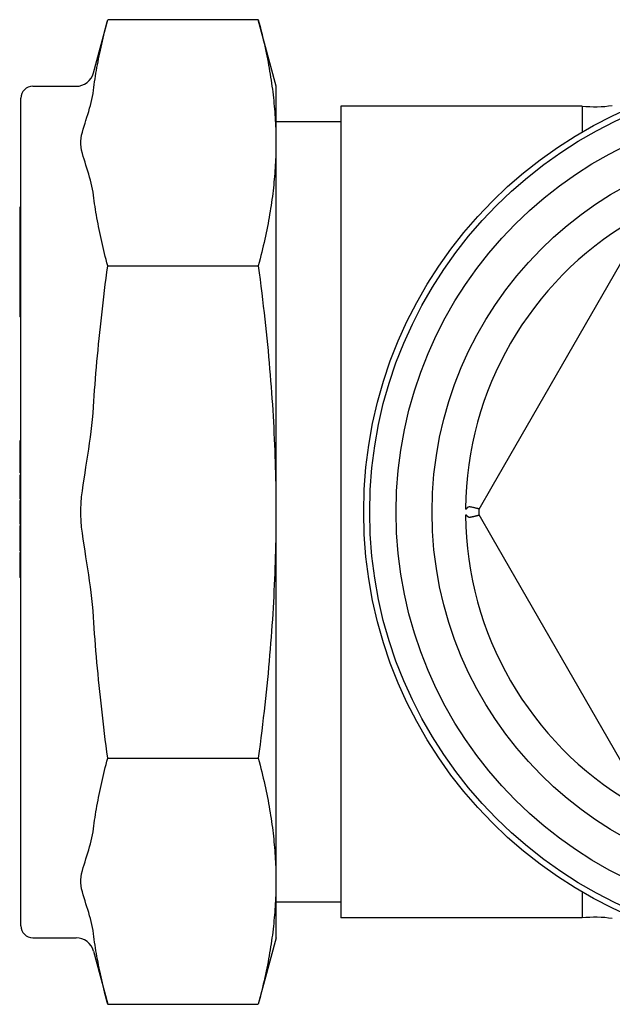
# Model space of a CAD drawing. Header units: millimetres. Extents: x 94 to 3815, y -9 to 477.
# Tile 6 of 14: x 263 to 313, y 395 to 477. Entities that reach past the tile are written whole.
import ezdxf

# ---------------------------------------------------------------- set-up
doc = ezdxf.new("R2010")
doc.units = ezdxf.units.MM
doc.layers.add('DETAIL', color=2, linetype='Continuous')

msp = doc.modelspace()

# ---------------------------------------------------------------- linework, layer by layer
at = {"layer": 'DETAIL'}
for p, q in [((269.641, 472.915), (270.828, 477.345)), ((283.372, 477.345), (270.828, 477.345)), ((284.856, 471.805), (283.372, 477.345)), ((264.593, 471.803), (268.192, 471.803)), ((284.856, 400.902), (284.856, 471.805)), ((263.593, 401.903), (263.593, 470.803)), ((290.254, 470.153), (290.254, 402.553)), ((310.354, 470.153), (290.254, 470.153)), ((310.354, 470.153), (310.354, 467.992)), ((290.254, 468.853), (284.856, 468.853)), ((263.593, 461.744), (263.493, 461.744)), ((263.493, 461.744), (263.493, 459.367)), ((263.593, 459.367), (263.493, 459.367)), ((263.493, 459.367), (263.493, 459.134)), ((263.593, 459.134), (263.493, 459.134)), ((263.493, 459.134), (263.493, 458.6)), ((263.593, 458.6), (263.493, 458.6)), ((263.493, 458.6), (263.493, 458.382)), ((263.593, 458.382), (263.493, 458.382)), ((263.493, 458.382), (263.493, 457.852)), ((263.593, 457.852), (263.493, 457.852)), ((263.493, 457.852), (263.493, 457.618)), ((263.493, 457.618), (263.493, 457.558)), ((263.593, 457.618), (263.493, 457.618)), ((263.593, 457.558), (263.493, 457.558)), ((263.493, 457.558), (263.493, 457.294)), ((313.98, 457.763), (302.825, 438.444)), ((263.593, 457.294), (263.493, 457.294)), ((263.493, 457.294), (263.493, 456.689)), ((263.593, 456.689), (263.493, 456.689)), ((263.493, 456.689), (263.493, 456.443)), ((270.828, 456.849), (283.372, 456.849)), ((263.593, 456.443), (263.493, 456.443)), ((263.493, 456.443), (263.493, 455.843)), ((263.593, 455.843), (263.493, 455.843)), ((263.493, 455.843), (263.493, 455.579)), ((263.493, 455.579), (263.493, 455.138)), ((263.593, 455.579), (263.493, 455.579)), ((263.593, 455.138), (263.493, 455.138)), ((263.493, 455.138), (263.493, 454.861)), ((263.493, 454.861), (263.493, 454.352)), ((263.593, 454.861), (263.493, 454.861)), ((263.593, 454.352), (263.493, 454.352)), ((263.493, 454.352), (263.493, 453.861)), ((263.493, 453.861), (263.493, 453.013)), ((263.493, 453.013), (263.493, 452.595)), ((263.593, 452.595), (263.493, 452.595)), ((263.593, 442.27), (263.493, 442.27)), ((263.493, 442.27), (263.493, 441.546)), ((263.593, 441.546), (263.493, 441.546)), ((263.493, 441.546), (263.493, 441.312)), ((263.593, 441.312), (263.493, 441.312)), ((263.493, 441.312), (263.493, 440.993)), ((263.593, 440.993), (263.493, 440.993)), ((263.493, 440.993), (263.493, 440.231)), ((263.593, 440.231), (263.493, 440.231)), ((263.493, 440.231), (263.493, 439.996)), ((263.593, 439.996), (263.493, 439.996)), ((263.493, 439.996), (263.493, 439.603)), ((263.593, 439.603), (263.493, 439.603)), ((263.593, 439.407), (263.493, 439.407)), ((263.493, 439.407), (263.493, 439.386)), ((263.593, 439.386), (263.493, 439.386)), ((263.493, 439.386), (263.493, 439.207)), ((263.593, 439.207), (263.493, 439.207)), ((263.493, 439.207), (263.493, 437.72)), ((302.825, 438.444), (301.745, 436.572)), ((263.593, 437.72), (263.493, 437.72)), ((263.493, 437.72), (263.493, 437.695)), ((263.593, 437.695), (263.493, 437.695)), ((263.493, 437.695), (263.493, 437.439)), ((263.493, 437.439), (263.493, 437.436)), ((263.593, 437.436), (263.493, 437.436)), ((263.493, 437.32), (263.493, 437.276)), ((263.593, 437.32), (263.493, 437.32)), ((263.593, 437.276), (263.493, 437.276)), ((263.493, 437.276), (263.493, 437.246)), ((263.593, 437.246), (263.493, 437.246)), ((263.493, 437.246), (263.493, 436.27)), ((263.493, 436.27), (263.493, 435.337)), ((263.593, 435.337), (263.493, 435.337)), ((301.745, 436.134), (302.825, 434.263)), ((263.593, 435.211), (263.493, 435.211)), ((263.493, 435.211), (263.493, 435.184)), ((263.593, 435.184), (263.493, 435.184)), ((263.493, 435.184), (263.493, 433.668)), ((302.825, 434.263), (313.98, 414.944)), ((263.593, 433.668), (263.493, 433.668)), ((263.493, 433.668), (263.493, 433.367)), ((263.593, 433.367), (263.493, 433.367)), ((263.493, 433.367), (263.493, 433.116)), ((263.593, 433.116), (263.493, 433.116)), ((263.593, 432.992), (263.493, 432.992)), ((263.493, 432.992), (263.493, 432.939)), ((263.593, 432.939), (263.493, 432.939)), ((263.493, 432.939), (263.493, 431.286)), ((263.593, 431.286), (263.493, 431.286)), ((263.493, 431.286), (263.493, 430.988)), ((263.593, 430.988), (263.493, 430.988)), ((263.493, 430.988), (263.493, 430.89)), ((263.593, 430.89), (263.493, 430.89)), ((270.828, 415.857), (283.372, 415.857)), ((310.354, 404.715), (310.354, 402.553)), ((290.254, 403.853), (284.856, 403.853)), ((310.354, 402.553), (290.254, 402.553)), ((264.593, 400.903), (268.192, 400.903)), ((284.856, 400.902), (283.372, 395.361)), ((269.641, 399.792), (270.828, 395.361)), ((270.828, 395.361), (283.372, 395.361))]:
    msp.add_line(p, q, dxfattribs=at)
at = {"layer": 'DETAIL', "flags": 128}
for points in [[(269.641, 471.471), (269.672, 471.705), (269.704, 471.939), (269.738, 472.174), (269.773, 472.409), (269.81, 472.645), (269.849, 472.882), (269.889, 473.12), (269.931, 473.359), (269.974, 473.599), (270.02, 473.839), (270.066, 474.081), (270.115, 474.324), (270.165, 474.568), (270.216, 474.813), (270.27, 475.059), (270.325, 475.307), (270.381, 475.556), (270.44, 475.807), (270.5, 476.059), (270.562, 476.313), (270.626, 476.568), (270.691, 476.825), (270.759, 477.084), (270.828, 477.345)], [(283.372, 477.345), (283.448, 477.058), (283.521, 476.774), (283.593, 476.493), (283.662, 476.215), (283.728, 475.939), (283.793, 475.666), (283.855, 475.395), (283.915, 475.127), (283.973, 474.861), (284.029, 474.597), (284.083, 474.336), (284.134, 474.076), (284.184, 473.818), (284.232, 473.563), (284.277, 473.309), (284.321, 473.056), (284.363, 472.806), (284.403, 472.557), (284.442, 472.309), (284.478, 472.063), (284.512, 471.818), (284.545, 471.574), (284.576, 471.332), (284.605, 471.091), (284.633, 470.85), (284.659, 470.611), (284.682, 470.373), (284.705, 470.135), (284.725, 469.899), (284.744, 469.663), (284.761, 469.427), (284.777, 469.193), (284.791, 468.958), (284.803, 468.725), (284.814, 468.491), (284.823, 468.258), (284.83, 468.026), (284.836, 467.794), (284.84, 467.561), (284.842, 467.329), (284.843, 467.097), (284.842, 466.865), (284.84, 466.633), (284.836, 466.401), (284.83, 466.169), (284.823, 465.936), (284.814, 465.703), (284.803, 465.47), (284.791, 465.236), (284.777, 465.002), (284.761, 464.767), (284.744, 464.532), (284.725, 464.296), (284.705, 464.059), (284.682, 463.822), (284.659, 463.583), (284.633, 463.344), (284.605, 463.104), (284.576, 462.863), (284.545, 462.62), (284.512, 462.376), (284.478, 462.132), (284.442, 461.885), (284.403, 461.638), (284.363, 461.389), (284.321, 461.138), (284.277, 460.886), (284.232, 460.632), (284.184, 460.376), (284.134, 460.118), (284.083, 459.859), (284.029, 459.597), (283.973, 459.334), (283.915, 459.068), (283.855, 458.799), (283.793, 458.529), (283.728, 458.256), (283.662, 457.98), (283.593, 457.702), (283.521, 457.42), (283.448, 457.136), (283.372, 456.849)], [(269.641, 462.724), (269.603, 462.982), (269.557, 463.239), (269.504, 463.494), (269.447, 463.743), (269.386, 463.983), (269.32, 464.226), (269.246, 464.481), (269.171, 464.734), (269.096, 464.975), (269.015, 465.229), (268.938, 465.472), (268.858, 465.726), (268.784, 465.967), (268.715, 466.215), (268.654, 466.471), (268.607, 466.727), (268.58, 466.977), (268.58, 467.217), (268.607, 467.467), (268.654, 467.724), (268.715, 467.98), (268.784, 468.227), (268.858, 468.468), (268.938, 468.723), (269.015, 468.965), (269.096, 469.22), (269.171, 469.46), (269.246, 469.713), (269.32, 469.968), (269.386, 470.211), (269.447, 470.451), (269.504, 470.7), (269.557, 470.955), (269.603, 471.213), (269.641, 471.471)], [(270.828, 456.849), (270.759, 457.11), (270.691, 457.369), (270.626, 457.626), (270.562, 457.882), (270.5, 458.135), (270.44, 458.388), (270.381, 458.638), (270.325, 458.887), (270.27, 459.135), (270.216, 459.382), (270.165, 459.627), (270.115, 459.871), (270.066, 460.114), (270.02, 460.355), (269.974, 460.596), (269.931, 460.836), (269.889, 461.074), (269.849, 461.312), (269.81, 461.549), (269.773, 461.785), (269.738, 462.021), (269.704, 462.256), (269.672, 462.49), (269.641, 462.724)], [(269.641, 445.101), (269.672, 445.568), (269.704, 446.037), (269.738, 446.506), (269.773, 446.977), (269.81, 447.45), (269.849, 447.924), (269.889, 448.399), (269.931, 448.877), (269.974, 449.356), (270.02, 449.837), (270.066, 450.321), (270.115, 450.806), (270.165, 451.294), (270.216, 451.784), (270.27, 452.277), (270.325, 452.773), (270.381, 453.271), (270.44, 453.773), (270.5, 454.277), (270.562, 454.784), (270.626, 455.295), (270.691, 455.81), (270.759, 456.328), (270.828, 456.849)], [(283.372, 456.849), (283.448, 456.275), (283.521, 455.707), (283.593, 455.145), (283.662, 454.588), (283.728, 454.036), (283.793, 453.49), (283.855, 452.949), (283.915, 452.413), (283.973, 451.881), (284.029, 451.353), (284.083, 450.83), (284.134, 450.311), (284.184, 449.796), (284.232, 449.284), (284.277, 448.776), (284.321, 448.272), (284.363, 447.77), (284.403, 447.272), (284.442, 446.777), (284.478, 446.285), (284.512, 445.795), (284.545, 445.308), (284.576, 444.823), (284.605, 444.34), (284.633, 443.86), (284.659, 443.381), (284.682, 442.904), (284.705, 442.429), (284.725, 441.956), (284.744, 441.484), (284.761, 441.013), (284.777, 440.544), (284.791, 440.076), (284.803, 439.608), (284.814, 439.142), (284.823, 438.676), (284.83, 438.211), (284.836, 437.746), (284.84, 437.282), (284.842, 436.817), (284.843, 436.353), (284.842, 435.889), (284.84, 435.425), (284.836, 434.961), (284.83, 434.496), (284.823, 434.031), (284.814, 433.565), (284.803, 433.098), (284.791, 432.631), (284.777, 432.163), (284.761, 431.693), (284.744, 431.223), (284.725, 430.751), (284.705, 430.277), (284.682, 429.802), (284.659, 429.326), (284.633, 428.847), (284.605, 428.367), (284.576, 427.884), (284.545, 427.399), (284.512, 426.912), (284.478, 426.422), (284.442, 425.93), (284.403, 425.434), (284.363, 424.936), (284.321, 424.435), (284.277, 423.93), (284.232, 423.422), (284.184, 422.911), (284.134, 422.396), (284.083, 421.877), (284.029, 421.353), (283.973, 420.826), (283.915, 420.294), (283.855, 419.758), (283.793, 419.216), (283.728, 418.67), (283.662, 418.119), (283.593, 417.562), (283.521, 417), (283.448, 416.432), (283.372, 415.857)], [(269.641, 427.606), (269.603, 428.122), (269.557, 428.638), (269.504, 429.147), (269.447, 429.645), (269.386, 430.125), (269.32, 430.611), (269.246, 431.122), (269.171, 431.627), (269.096, 432.109), (269.015, 432.617), (268.938, 433.102), (268.858, 433.611), (268.784, 434.093), (268.715, 434.588), (268.654, 435.1), (268.607, 435.613), (268.58, 436.113), (268.58, 436.593), (268.607, 437.093), (268.654, 437.607), (268.715, 438.119), (268.784, 438.614), (268.858, 439.095), (268.938, 439.604), (269.015, 440.09), (269.096, 440.598), (269.171, 441.079), (269.246, 441.585), (269.32, 442.095), (269.386, 442.581), (269.447, 443.062), (269.504, 443.559), (269.557, 444.069), (269.603, 444.585), (269.641, 445.101)], [(300.632, 436.645), (300.633, 436.632), (300.636, 436.619), (300.643, 436.608), (300.656, 436.603), (300.667, 436.605), (300.677, 436.609), (300.685, 436.614), (300.693, 436.619), (300.701, 436.624), (300.709, 436.63), (300.716, 436.636), (300.723, 436.642), (300.731, 436.648), (300.738, 436.655), (300.745, 436.661), (300.752, 436.668), (300.76, 436.675), (300.767, 436.683), (300.774, 436.69), (300.782, 436.698), (300.789, 436.706), (300.797, 436.714), (300.804, 436.722), (300.811, 436.73)], [(300.811, 436.73), (300.84, 436.76), (300.873, 436.781), (300.912, 436.794), (300.957, 436.8), (301.002, 436.799), (301.047, 436.795), (301.097, 436.788), (301.15, 436.779), (301.207, 436.767), (301.266, 436.754), (301.327, 436.74), (301.388, 436.725), (301.445, 436.711), (301.499, 436.697), (301.549, 436.684), (301.594, 436.673), (301.635, 436.662), (301.672, 436.652), (301.703, 436.644), (301.728, 436.637), (301.749, 436.631), (301.763, 436.627), (301.772, 436.625), (301.775, 436.624)], [(300.811, 435.976), (300.804, 435.985), (300.797, 435.993), (300.789, 436.001), (300.782, 436.009), (300.774, 436.016), (300.767, 436.024), (300.76, 436.031), (300.752, 436.038), (300.745, 436.045), (300.738, 436.052), (300.731, 436.059), (300.723, 436.065), (300.716, 436.071), (300.709, 436.077), (300.701, 436.083), (300.693, 436.088), (300.685, 436.093), (300.677, 436.098), (300.667, 436.102), (300.656, 436.103), (300.643, 436.099), (300.636, 436.088), (300.633, 436.075), (300.632, 436.062)], [(301.407, 435.986), (301.372, 435.978), (301.338, 435.969), (301.303, 435.961), (301.269, 435.953), (301.235, 435.946), (301.202, 435.938), (301.169, 435.932), (301.137, 435.926), (301.106, 435.92), (301.075, 435.915), (301.046, 435.911), (301.018, 435.908), (300.991, 435.907), (300.965, 435.906), (300.943, 435.908), (300.923, 435.91), (300.906, 435.914), (300.891, 435.918), (300.877, 435.924), (300.863, 435.931), (300.849, 435.939), (300.836, 435.95), (300.824, 435.962), (300.811, 435.976)], [(301.775, 436.083), (301.774, 436.083), (301.772, 436.082), (301.77, 436.081), (301.765, 436.08), (301.76, 436.078), (301.753, 436.076), (301.745, 436.074), (301.736, 436.072), (301.725, 436.069), (301.713, 436.066), (301.7, 436.062), (301.685, 436.058), (301.669, 436.054), (301.652, 436.049), (301.633, 436.044), (301.613, 436.039), (301.592, 436.033), (301.569, 436.028), (301.545, 436.021), (301.52, 436.015), (301.494, 436.008), (301.466, 436.001), (301.437, 435.994), (301.407, 435.986)], [(270.828, 415.857), (270.759, 416.379), (270.691, 416.897), (270.626, 417.411), (270.562, 417.922), (270.5, 418.43), (270.44, 418.934), (270.381, 419.435), (270.325, 419.934), (270.27, 420.429), (270.216, 420.922), (270.165, 421.413), (270.115, 421.901), (270.066, 422.386), (270.02, 422.869), (269.974, 423.351), (269.931, 423.83), (269.889, 424.307), (269.849, 424.783), (269.81, 425.257), (269.773, 425.729), (269.738, 426.2), (269.704, 426.67), (269.672, 427.139), (269.641, 427.606)], [(269.641, 409.983), (269.672, 410.217), (269.704, 410.451), (269.738, 410.686), (269.773, 410.921), (269.81, 411.158), (269.849, 411.395), (269.889, 411.632), (269.931, 411.871), (269.974, 412.111), (270.02, 412.351), (270.066, 412.593), (270.115, 412.836), (270.165, 413.08), (270.216, 413.325), (270.27, 413.571), (270.325, 413.819), (270.381, 414.068), (270.44, 414.319), (270.5, 414.571), (270.562, 414.825), (270.626, 415.08), (270.691, 415.338), (270.759, 415.597), (270.828, 415.857)], [(283.372, 415.857), (283.448, 415.57), (283.521, 415.286), (283.593, 415.005), (283.662, 414.727), (283.728, 414.451), (283.793, 414.178), (283.855, 413.907), (283.915, 413.639), (283.973, 413.373), (284.029, 413.109), (284.083, 412.848), (284.134, 412.588), (284.184, 412.331), (284.232, 412.075), (284.277, 411.821), (284.321, 411.569), (284.363, 411.318), (284.403, 411.069), (284.442, 410.821), (284.478, 410.575), (284.512, 410.33), (284.545, 410.087), (284.576, 409.844), (284.605, 409.603), (284.633, 409.363), (284.659, 409.123), (284.682, 408.885), (284.705, 408.647), (284.725, 408.411), (284.744, 408.175), (284.761, 407.939), (284.777, 407.705), (284.791, 407.471), (284.803, 407.237), (284.814, 407.004), (284.823, 406.771), (284.83, 406.538), (284.836, 406.306), (284.84, 406.074), (284.842, 405.841), (284.843, 405.609), (284.842, 405.377), (284.84, 405.145), (284.836, 404.913), (284.83, 404.681), (284.823, 404.448), (284.814, 404.215), (284.803, 403.982), (284.791, 403.748), (284.777, 403.514), (284.761, 403.279), (284.744, 403.044), (284.725, 402.808), (284.705, 402.571), (284.682, 402.334), (284.659, 402.096), (284.633, 401.856), (284.605, 401.616), (284.576, 401.375), (284.545, 401.132), (284.512, 400.889), (284.478, 400.644), (284.442, 400.398), (284.403, 400.15), (284.363, 399.901), (284.321, 399.65), (284.277, 399.398), (284.232, 399.144), (284.184, 398.888), (284.134, 398.631), (284.083, 398.371), (284.029, 398.109), (283.973, 397.846), (283.915, 397.58), (283.855, 397.312), (283.793, 397.041), (283.728, 396.768), (283.662, 396.492), (283.593, 396.214), (283.521, 395.933), (283.448, 395.649), (283.372, 395.361)], [(269.641, 401.236), (269.603, 401.494), (269.557, 401.752), (269.504, 402.006), (269.447, 402.255), (269.386, 402.495), (269.32, 402.738), (269.246, 402.994), (269.171, 403.246), (269.096, 403.487), (269.015, 403.741), (268.938, 403.984), (268.858, 404.238), (268.784, 404.479), (268.715, 404.727), (268.654, 404.983), (268.607, 405.239), (268.58, 405.489), (268.58, 405.729), (268.607, 405.979), (268.654, 406.236), (268.715, 406.492), (268.784, 406.74), (268.858, 406.98), (268.938, 407.235), (269.015, 407.478), (269.096, 407.732), (269.171, 407.972), (269.246, 408.225), (269.32, 408.48), (269.386, 408.723), (269.447, 408.964), (269.504, 409.213), (269.557, 409.467), (269.603, 409.725), (269.641, 409.983)], [(270.828, 395.361), (270.759, 395.622), (270.691, 395.881), (270.626, 396.138), (270.562, 396.394), (270.5, 396.648), (270.44, 396.9), (270.381, 397.151), (270.325, 397.4), (270.27, 397.647), (270.216, 397.894), (270.165, 398.139), (270.115, 398.383), (270.066, 398.626), (270.02, 398.867), (269.974, 399.108), (269.931, 399.348), (269.889, 399.586), (269.849, 399.824), (269.81, 400.061), (269.773, 400.297), (269.738, 400.533), (269.704, 400.768), (269.672, 401.002), (269.641, 401.236)]]:
    msp.add_lwpolyline(points, dxfattribs=at)
at = {"layer": 'DETAIL'}
for radius in [36.6, 36.1, 33.9, 30.902]:
    msp.add_circle((328.754, 436.353), radius, dxfattribs=at)
for centre, radius, start, end in [((268.192, 473.303), 1.5, 270, 345), ((264.593, 470.803), 1, 90, 180), ((311.426, 480.096), 10, 263.845, 278.30245), ((328.754, 436.353), 28.123, 120.59425, 179.40575), ((328.754, 436.353), 27.01, 179.53532, 180.46468), ((328.754, 436.353), 28.123, 180.59425, 239.40575), ((311.426, 392.611), 10, 81.69755, 96.155), ((264.593, 401.903), 1, 180, 270), ((268.192, 399.403), 1.5, 15, 90)]:
    msp.add_arc(centre, radius, start, end, dxfattribs=at)

doc.saveas('drawing.dxf')
